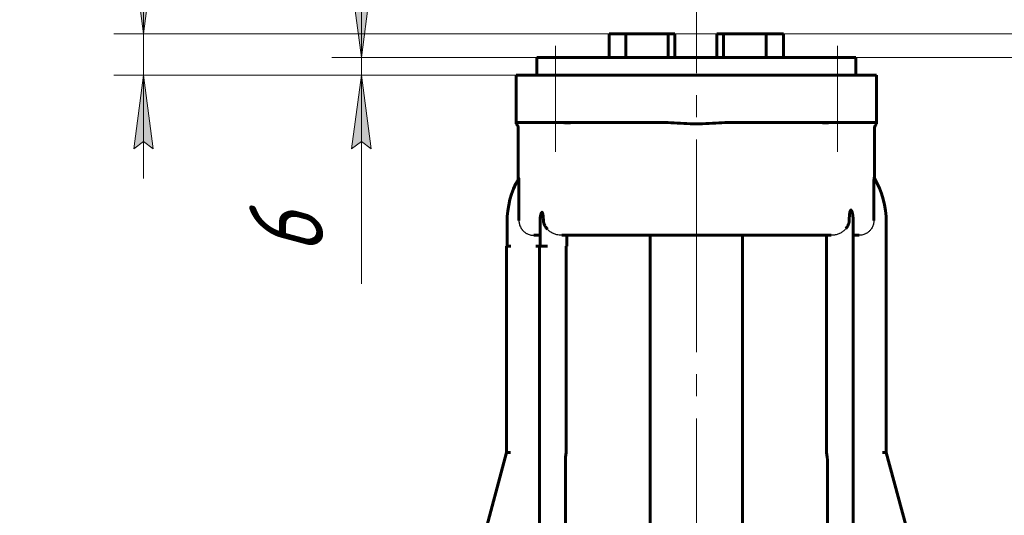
# Model space of a CAD drawing. Header units: millimetres. Extents: x 0 to 596, y -3 to 420.
# Tile 8 of 21: x 165 to 232, y 334 to 367. Entities that reach past the tile are written whole.
import ezdxf

# ---------------------------------------------------------------- set-up
doc = ezdxf.new("R2010")
doc.units = ezdxf.units.MM
for name, pattern in [('K5LT-1', [0]), ('K5LT_AXLED', [12, 7.5, -1.5, 1.5, -1.5]), ('K5LT_BASIC', [0]), ('K5LT_DASHED', [6, 4, -2]), ('K5LT_THIN', [0])]:
    doc.linetypes.add(name, pattern=pattern)
doc.layers.add('Системный слой', color=7, linetype='Continuous')
doc.layers.add('Системный слой (1)', color=7, linetype='Continuous', true_color=0x6c6c6c)
doc.styles.add('KDIMTEXTSTYLE', font='txt', dxfattribs={"width": 0.96, "oblique": 15, "height": 5})
doc.styles.add('KTEXTSTYLE', font='txt', dxfattribs={"width": 0.96, "height": 5})
doc.dimstyles.new('KDIMSTYLE (0.20)', dxfattribs={"dimtxt": 5, "dimasz": 1, "dimexe": 2, "dimexo": 0, "dimgap": 1, "dimtad": 1, "dimlfac": 5, "dimtxsty": 'KDIMTEXTSTYLE', "dimsah": 1, "dimcen": 0, "dimdle": 1, "dimadec": 0, "dimazin": 0, "dimtfac": 0.667, "dimtmove": 0, "dimatfit": 3, "dimfxl": 1, "dimtvp": 1, "dimtolj": 1, "dimtzin": 0, "dimarcsym": 0})

# ---------------------------------------------------------------- blocks, each defined once
blk = doc.blocks.new('U49')
at = {"layer": 'Системный слой (1)', "color": 143, "linetype": 'K5LT_BASIC', "lineweight": 60, "true_color": 0x33acca}
for p, q in [((200.061, 364.798), (210.861, 364.798)), ((210.861, 364.798), (221.661, 364.798))]:
    blk.add_line(p, q, dxfattribs=at)
blk = doc.blocks.new('D3')
at = {"layer": 'Системный слой (1)'}
for points in [[(245.881, 366.398), (246.539, 371.398), (245.881, 370.898), (245.222, 371.398)], [(246.539, 359.798), (245.881, 364.798), (245.222, 359.798), (245.881, 360.298)]]:
    blk.add_hatch(color=7, dxfattribs=at).paths.add_polyline_path(points)
at = {"layer": 'Системный слой (1)', "color": 7, "linetype": 'K5LT_THIN', "lineweight": 18, "true_color": 0xffffff}
for p, q in [((245.881, 366.398), (245.881, 373.398)), ((245.881, 370.898), (245.222, 371.398)), ((245.222, 371.398), (245.881, 366.398)), ((245.881, 366.398), (246.539, 371.398)), ((246.539, 371.398), (245.881, 370.898)), ((216.761, 366.398), (247.881, 366.398)), ((245.881, 364.798), (245.881, 366.398)), ((216.761, 364.798), (247.881, 364.798)), ((245.881, 364.798), (245.222, 359.798)), ((246.539, 359.798), (245.881, 364.798)), ((245.881, 364.798), (245.881, 357.798)), ((245.881, 364.798), (245.881, 359.798)), ((245.222, 359.798), (245.881, 360.298)), ((245.881, 360.298), (246.539, 359.798)), ((245.881, 359.79), (245.881, 340.873))]:
    blk.add_line(p, q, dxfattribs=at)
blk.add_wipeout([(244.881, 342.873), (237.499, 342.873), (237.499, 357.194), (244.881, 357.194)]).dxf.layer = 'Системный слой (1)'
at = {"layer": 'Системный слой (1)', "color": 7, "insert": (238.293, 342.873), "char_height": 5, "attachment_point": 1, "rotation": 90, "style": 'KTEXTSTYLE'}
blk.add_mtext('\\fArial|b0|c204|p34;\\H5.0;\\W1.000;\\Q15;\\fGOST Type AU|b0|i0|c204|p34;\\Q15;\\W0.960;8 min', dxfattribs=at)
blk = doc.blocks.new('KDIMARROW_01')
at = {"layer": 'Системный слой'}
blk.add_hatch(color=0, dxfattribs=at).paths.add_polyline_path([(-5, -0.658), (0, 0), (-5, 0.658), (-4.5, 0)])
at = {"layer": 'Системный слой', "color": 0, "linetype": 'K5LT_THIN', "lineweight": 18}
for p, q in [((-4.5, 0), (-5, 0.658)), ((-5, 0.658), (0, 0)), ((0, 0), (-5, -0.658)), ((-5, -0.658), (-4.5, 0))]:
    blk.add_line(p, q, dxfattribs=at)
at = {"layer": 'Системный слой (1)', "color": 0, "linetype": 'K5LT_THIN', "lineweight": 18}
blk.add_line((405.76, 212.998), (405.56, 212.998), dxfattribs=at)
blk = doc.blocks.new('D4')
at = {"layer": 'Системный слой (1)'}
for points in [[(173.42, 366.398), (174.078, 371.398), (173.42, 370.898), (172.761, 371.398)], [(174.078, 358.598), (173.42, 363.598), (172.761, 358.598), (173.42, 359.098)]]:
    blk.add_hatch(color=7, dxfattribs=at).paths.add_polyline_path(points)
at = {"layer": 'Системный слой (1)', "color": 7, "linetype": 'K5LT_THIN', "lineweight": 18, "true_color": 0xffffff}
for p, q in [((173.42, 371.41), (173.42, 382.39)), ((173.42, 366.398), (173.42, 373.398)), ((173.42, 370.898), (172.761, 371.398)), ((172.761, 371.398), (173.42, 366.398)), ((173.42, 366.398), (174.078, 371.398)), ((174.078, 371.398), (173.42, 370.898)), ((173.42, 366.398), (173.42, 371.398)), ((206.088, 366.398), (171.42, 366.398)), ((173.42, 363.598), (173.42, 366.398)), ((201.261, 363.598), (171.42, 363.598)), ((173.42, 363.598), (172.761, 358.598)), ((174.078, 358.598), (173.42, 363.598)), ((173.42, 363.598), (173.42, 356.598)), ((172.761, 358.598), (173.42, 359.098)), ((173.42, 359.098), (174.078, 358.598))]:
    blk.add_line(p, q, dxfattribs=at)
blk.add_wipeout([(172.42, 373.41), (165.038, 373.41), (165.038, 380.111), (172.42, 380.111)]).dxf.layer = 'Системный слой (1)'
at = {"layer": 'Системный слой (1)', "color": 7, "insert": (165.832, 373.41), "char_height": 5, "attachment_point": 1, "rotation": 90, "style": 'KTEXTSTYLE'}
blk.add_mtext('\\fArial|b0|c204|p34;\\H5.0;\\W1.000;\\Q15;\\fGOST Type AU|b0|i0|c204|p34;\\Q15;\\W0.960;14', dxfattribs=at)
blk = doc.blocks.new('D5')
at = {"layer": 'Системный слой (1)'}
for points in [[(188.172, 364.798), (188.83, 369.798), (188.172, 369.298), (187.513, 369.798)], [(188.83, 358.598), (188.172, 363.598), (187.513, 358.598), (188.172, 359.098)]]:
    blk.add_hatch(color=7, dxfattribs=at).paths.add_polyline_path(points)
at = {"layer": 'Системный слой (1)', "color": 7, "linetype": 'K5LT_THIN', "lineweight": 18, "true_color": 0xffffff}
for p, q in [((188.172, 364.798), (188.172, 371.798)), ((188.172, 369.298), (187.513, 369.798)), ((187.513, 369.798), (188.172, 364.798)), ((188.172, 364.798), (188.83, 369.798)), ((188.83, 369.798), (188.172, 369.298)), ((200.061, 364.798), (186.172, 364.798)), ((188.172, 363.598), (188.172, 364.798)), ((201.261, 363.598), (186.172, 363.598)), ((188.172, 363.598), (187.513, 358.598)), ((188.83, 358.598), (188.172, 363.598)), ((188.172, 363.598), (188.172, 356.598)), ((188.172, 363.598), (188.172, 358.594)), ((187.513, 358.598), (188.172, 359.098)), ((188.172, 359.098), (188.83, 358.598)), ((188.172, 358.594), (188.172, 349.467))]:
    blk.add_line(p, q, dxfattribs=at)
blk.add_wipeout([(187.172, 351.467), (179.79, 351.467), (179.79, 356.389), (187.172, 356.389)]).dxf.layer = 'Системный слой (1)'
at = {"layer": 'Системный слой (1)', "color": 7, "insert": (180.584, 351.467), "char_height": 5, "attachment_point": 1, "rotation": 90, "style": 'KTEXTSTYLE'}
blk.add_mtext('\\fArial|b0|c204|p34;\\H5.0;\\W1.000;\\Q15;\\fGOST Type AU|b0|i0|c204|p34;\\Q15;\\W0.960;6', dxfattribs=at)

msp = doc.modelspace()

# ---------------------------------------------------------------- linework, layer by layer
at = {"layer": 'Системный слой (1)', "color": 30, "linetype": 'K5LT_AXLED', "lineweight": 18, "true_color": 0xff8000}
for p, q in [((210.8609, 351.7483), (210.8609, 368.3983)), ((201.315, 358.3983), (201.315, 365.5983)), ((220.4068, 358.3983), (220.4068, 365.5983)), ((210.8609, 308.8344), (210.8609, 354.7483))]:
    msp.add_line(p, q, dxfattribs=at)
at = {"layer": 'Системный слой (1)', "color": 143, "linetype": 'K5LT_BASIC', "lineweight": 60, "true_color": 0x33acca}
for p, q in [((204.9618, 366.3983), (206.0877, 366.3983)), ((204.9618, 364.7983), (204.9618, 366.3983)), ((206.0877, 364.7983), (206.0877, 366.3983)), ((206.0877, 366.3983), (208.94, 366.3983)), ((208.94, 366.3983), (209.3958, 366.3983)), ((208.94, 364.7983), (208.94, 366.3983)), ((209.3958, 364.7983), (209.3958, 366.3983)), ((212.2515, 366.3983), (212.6841, 366.3983)), ((212.2515, 364.7983), (212.2515, 366.3983)), ((212.6841, 366.3983), (215.5728, 366.3983)), ((212.6841, 364.7983), (212.6841, 366.3983)), ((215.5728, 366.3983), (216.7609, 366.3983)), ((215.5728, 364.7983), (215.5728, 366.3983)), ((216.7609, 364.7983), (216.7609, 366.3983)), ((200.0609, 363.5983), (200.0609, 364.7983)), ((221.6609, 363.5983), (221.6609, 364.7983)), ((198.6609, 360.3983), (198.6609, 363.5983)), ((201.2609, 363.5983), (198.6609, 363.5983)), ((201.2609, 363.5983), (220.4609, 363.5983)), ((223.0609, 363.5983), (220.4609, 363.5983)), ((223.0609, 360.3983), (223.0609, 363.5983)), ((198.6609, 360.3983), (198.6609, 360.303)), ((201.2609, 360.3983), (198.6609, 360.3983)), ((201.2609, 360.3983), (208.3326, 360.3983)), ((213.3892, 360.3983), (220.4609, 360.3983)), ((223.0609, 360.3983), (220.4609, 360.3983)), ((223.0609, 360.3983), (223.0609, 360.303)), ((198.8017, 356.5682), (198.8017, 359.9983)), ((222.9201, 356.6231), (222.9201, 359.9983)), ((198.8432, 353.7483), (198.8432, 356.0827)), ((222.8786, 353.7483), (222.8786, 356.1477)), ((198.0345, 353.6217), (198.0345, 352.0217)), ((200.27, 353.6216), (200.27, 353.6217)), ((200.27, 353.6216), (200.27, 352.0217)), ((221.4829, 316.6233), (221.4829, 353.6217)), ((223.7183, 353.6217), (223.7183, 338.0217)), ((199.847, 352.7483), (200.27, 352.7483)), ((201.7371, 352.7483), (219.9847, 352.7483)), ((202.0764, 352.7483), (202.0764, 352.0217)), ((207.7359, 319.7483), (207.7359, 352.7483)), ((213.9859, 319.7483), (213.9859, 352.7483)), ((219.6764, 352.7483), (219.6764, 338.0217)), ((221.4829, 352.7483), (221.8748, 352.7483)), ((198.0035, 352.0217), (198.0035, 338.0217)), ((198.2624, 352.0217), (198.0035, 352.0217)), ((198.2934, 352.0217), (198.2624, 352.0217)), ((200.2389, 352.0217), (199.9889, 352.0217)), ((200.2389, 352.0217), (200.2389, 316.6233)), ((200.7389, 352.0217), (200.2389, 352.0217)), ((200.77, 352.0217), (200.7389, 352.0217)), ((202.0454, 352.0217), (202.0454, 338.0217)), ((202.0764, 352.0217), (202.0454, 352.0217)), ((198.0035, 338.0217), (192.1109, 316.1233)), ((198.2624, 338.0217), (198.0035, 338.0217)), ((223.4594, 338.0217), (223.7183, 338.0217)), ((229.6109, 316.1233), (223.7183, 338.0217)), ((201.9889, 316.1233), (201.9889, 337.3733)), ((219.7329, 337.3733), (219.7329, 316.1233))]:
    msp.add_line(p, q, dxfattribs=at)
at = {"layer": 'Системный слой (1)', "color": 7, "linetype": 'K5LT_DASHED', "lineweight": 18, "true_color": 0xffffff}
msp.add_line((212.2515, 366.3983), (209.3958, 366.3983), dxfattribs=at)
at = {"layer": 'Системный слой (1)', "color": 143, "linetype": 'K5LT_BASIC', "lineweight": 60, "true_color": 0x33acca}
for centre, radius, start, end in [((198.4017, 359.9983), 0.4, 0, 49.604845), ((223.3201, 359.9983), 0.4, 130.395144, 180), ((204.0764, 353.6217), 6.0419, 150.361983, 180), ((217.6764, 353.6217), 6.0419, 0, 30.228645), ((217.6764, 353.6217), 3.8065, 0, 6.150683), ((205.7389, 337.3733), 3.75, 170.043021, 180), ((215.9829, 337.3733), 3.75, 0, 9.956979)]:
    msp.add_arc(centre, radius, start, end, dxfattribs=at)
for points, knots in [([(202.4659, 360.3983), (202.4437, 360.3983), (202.4133, 360.3921), (202.3326, 360.3777), (202.279, 360.3689), (202.2008, 360.3658), (202.1921, 360.3656), (202.1793, 360.3654), (202.1752, 360.3653), (202.168, 360.3653), (202.1648, 360.3653), (202.1583, 360.3653), (202.1548, 360.3653), (202.146, 360.3654), (202.1406, 360.3655), (202.1182, 360.3659), (202.1009, 360.3666), (202.0557, 360.369), (202.0274, 360.3712), (201.919, 360.3807), (201.8346, 360.3907), (201.7153, 360.3973), (201.6847, 360.3983), (201.6546, 360.3983)], [0.35415365, 0.35415365, 0.35415365, 0.35415365, 0.44147729, 0.44147729, 0.53267253, 0.53267253, 0.54389316, 0.54389316, 0.549057, 0.549057, 0.55304614, 0.55304614, 0.55734626, 0.55734626, 0.56412376, 0.56412376, 0.58527692, 0.58527692, 0.61811836, 0.61811836, 0.70765958, 0.70765958, 0.7391016, 0.7391016, 0.7391016, 0.7391016]), ([(213.3892, 360.3983), (213.1375, 360.3983), (212.8356, 360.3867), (212.315, 360.3599), (212.019, 360.341), (211.4268, 360.3119), (211.1305, 360.303), (210.5913, 360.303), (210.295, 360.3119), (209.7028, 360.341), (209.4068, 360.3599), (208.8862, 360.3867), (208.5843, 360.3983), (208.3326, 360.3983)], [-5.1428902, -5.1428902, -5.1428902, -5.1428902, -4.7653207, -4.7653207, -4.3609052, -4.3609052, -3.9564897, -3.9564897, -3.5520743, -3.5520743, -3.1476588, -3.1476588, -2.7700893, -2.7700893, -2.7700893, -2.7700893]), ([(220.0672, 360.3983), (219.9919, 360.3983), (219.9163, 360.3921), (219.7649, 360.3777), (219.6847, 360.3689), (219.5972, 360.3658), (219.5878, 360.3656), (219.5744, 360.3654), (219.5702, 360.3653), (219.5628, 360.3653), (219.5596, 360.3653), (219.5531, 360.3653), (219.5497, 360.3653), (219.5412, 360.3654), (219.536, 360.3655), (219.515, 360.3659), (219.4997, 360.3666), (219.4621, 360.369), (219.4406, 360.3712), (219.3655, 360.3807), (219.3211, 360.3907), (219.2751, 360.3973), (219.2648, 360.3983), (219.2559, 360.3983)], [0.35415365, 0.35415365, 0.35415365, 0.35415365, 0.44147729, 0.44147729, 0.53267253, 0.53267253, 0.54389316, 0.54389316, 0.549057, 0.549057, 0.55304614, 0.55304614, 0.55734626, 0.55734626, 0.56412376, 0.56412376, 0.58527692, 0.58527692, 0.61811836, 0.61811836, 0.70765958, 0.70765958, 0.7391016, 0.7391016, 0.7391016, 0.7391016]), ([(198.825, 356.6096), (198.8256, 356.6105), (198.8263, 356.6105), (198.8273, 356.6082), (198.8281, 356.6056), (198.8289, 356.6014), (198.8299, 356.5943), (198.831, 356.5851), (198.8321, 356.5727), (198.8334, 356.5555), (198.8347, 356.5337), (198.8362, 356.5053), (198.8373, 356.4772), (198.8388, 356.4359), (198.8398, 356.3996), (198.841, 356.3433), (198.8418, 356.2956), (198.8427, 356.2233), (198.8431, 356.1573), (198.8432, 356.1036), (198.8432, 356.0827)], [0, 0, 0, 0, 0.8486383, 1.2293736, 1.5089053, 1.9629071, 2.566167, 3.1629338, 3.6764605, 4.5787102, 5.6149873, 6.4458239, 7.9582593, 8.7514991, 10.9043591, 11.7451303, 14.50579, 15.7035752, 18.9240635, 21, 21, 21, 21]), ([(222.8786, 356.1477), (222.8786, 356.1805), (222.8787, 356.2247), (222.8792, 356.2965), (222.8799, 356.3514), (222.8811, 356.4195), (222.8824, 356.4709), (222.8838, 356.514), (222.885, 356.548), (222.8862, 356.5732), (222.8876, 356.5981), (222.8886, 356.6133), (222.8902, 356.6337), (222.8916, 356.6474), (222.8932, 356.6574), (222.8945, 356.6628), (222.8957, 356.6647), (222.8965, 356.664), (222.8968, 356.6635)], [0, 0, 0, 0, 2.984783, 3.9896463, 6.5174367, 8.0005671, 10.3039709, 11.3730578, 12.2316865, 13.7286066, 14.0527914, 15.0511391, 15.5696699, 16.7988882, 17.2611657, 17.8690353, 18.6000974, 19, 19, 19, 19]), ([(200.2725, 353.7483), (200.2736, 353.7791), (200.2767, 353.8399), (200.2832, 353.9223), (200.291, 353.9932), (200.2983, 354.0467), (200.3065, 354.0959), (200.3143, 354.1352), (200.3225, 354.1701), (200.3283, 354.1918), (200.3348, 354.2135), (200.3416, 354.2337), (200.3493, 354.2528), (200.3569, 354.2687), (200.3635, 354.2804), (200.3718, 354.2919), (200.3792, 354.2997), (200.3864, 354.3044), (200.3915, 354.3064), (200.3957, 354.3072), (200.4002, 354.3072), (200.4058, 354.3058), (200.411, 354.303), (200.4167, 354.2984), (200.4229, 354.2913), (200.4301, 354.28), (200.4375, 354.2649), (200.444, 354.2478), (200.4499, 354.2295), (200.4552, 354.21), (200.4604, 354.1875), (200.4657, 354.1608), (200.4702, 354.1347), (200.4749, 354.103), (200.4799, 354.064), (200.4853, 354.0108), (200.4903, 353.9478), (200.4945, 353.8771), (200.4972, 353.8097), (200.4984, 353.7662), (200.4988, 353.7483)], [0, 0, 0, 0, 2.9882451, 5.8697202, 7.9690914, 9.9583671, 11.209401, 12.9688127, 14.012573, 14.9344821, 15.3459804, 16.4499837, 17.2834994, 17.7191862, 18.5804858, 18.9839822, 19.6711842, 20.1889522, 20.4667994, 20.6734937, 20.991733, 21.3375457, 21.7281905, 22.0294008, 22.5394961, 23.0953455, 23.7800696, 24.5539494, 25.1472911, 25.8525158, 26.6843004, 27.5180064, 28.6065058, 29.321884, 30.686076, 32.465402, 34.528652, 36.7950293, 39.2681033, 41, 41, 41, 41]), ([(221.2066, 353.7483), (221.2073, 353.7925), (221.2091, 353.8685), (221.2128, 353.9551), (221.2162, 354.0161), (221.2193, 354.0639), (221.2236, 354.1185), (221.2286, 354.1688), (221.2341, 354.215), (221.2401, 354.2568), (221.2464, 354.2936), (221.2528, 354.3247), (221.2591, 354.3507), (221.265, 354.3718), (221.2718, 354.3923), (221.2811, 354.4154), (221.2931, 354.4368), (221.3052, 354.4495), (221.3154, 354.4556), (221.3251, 354.4577), (221.3356, 354.4554), (221.3464, 354.449), (221.3551, 354.4402), (221.3636, 354.4291), (221.3705, 354.4183), (221.3772, 354.4057), (221.3844, 354.3907), (221.3919, 354.3726), (221.4002, 354.3492), (221.4088, 354.322), (221.4174, 354.2904), (221.4272, 354.249), (221.4353, 354.2087), (221.4453, 354.1516), (221.4535, 354.0947), (221.459, 354.0478), (221.461, 354.0296)], [0, 0, 0, 0, 3.7355807, 6.3533894, 7.1890168, 8.8262363, 10.3619436, 11.7926643, 13.1007509, 14.3168649, 15.3925176, 16.3333712, 17.1174943, 17.7952839, 18.3435018, 19.1544826, 20.254276, 20.9896158, 21.4216568, 22.0202019, 22.6177162, 23.1859504, 23.9087296, 24.254973, 24.8895223, 25.3821207, 25.8116537, 26.6278517, 27.3584591, 28.2222914, 29.3335902, 30.3743193, 32.0598283, 32.9769518, 35.4290732, 37, 37, 37, 37]), ([(200.2725, 353.7483), (200.2716, 353.7222), (200.2704, 353.6797), (200.27, 353.638), (200.27, 353.6217)], [0, 0, 0, 0, 3.0459005, 5, 5, 5, 5]), ([(200.4988, 353.7483), (200.4994, 353.7221), (200.5033, 353.6797), (200.5113, 353.6379), (200.515, 353.6217)], [0, 0, 0, 0, 3.0469306, 5, 5, 5, 5]), ([(200.77, 353.1625), (200.7428, 353.1945), (200.7016, 353.2468), (200.6567, 353.312), (200.6246, 353.3629), (200.5986, 353.4082), (200.5687, 353.4672), (200.5418, 353.5297), (200.524, 353.585), (200.5165, 353.6153), (200.515, 353.6217)], [0, 0, 0, 0, 2.5809198, 4.1064697, 4.9158271, 6.3218996, 7.370437, 9.0608209, 10.5881232, 11, 11, 11, 11]), ([(221.1925, 353.6217), (221.1874, 353.5969), (221.1767, 353.5567), (221.1583, 353.5042), (221.1396, 353.4586), (221.116, 353.4085), (221.0861, 353.3534), (221.0426, 353.2824), (221.0071, 353.2325), (220.9829, 353.201)], [0, 0, 0, 0, 1.6040516, 2.6291128, 3.5319354, 4.7371471, 6.1452722, 7.4973755, 10, 10, 10, 10]), ([(221.2066, 353.7483), (221.2062, 353.7197), (221.2027, 353.6774), (221.1953, 353.6355), (221.1925, 353.6217)], [0, 0, 0, 0, 3.3463081, 5, 5, 5, 5])]:
    msp.add_open_spline(points, degree=3, knots=knots, dxfattribs=at)
at = {"layer": 'Системный слой (1)', "color": 7, "linetype": 'K5LT-1'}
for points, knots in [([(198.8432, 353.7483), (198.8432, 353.7066), (198.8485, 353.6231), (198.872, 353.4998), (198.9107, 353.3805), (198.9642, 353.2669), (199.0199, 353.179), (199.0776, 353.1044), (199.1339, 353.0424), (199.2038, 352.9787), (199.2787, 352.9222), (199.35, 352.8783), (199.4339, 352.8352), (199.5316, 352.7962), (199.6533, 352.7644), (199.7593, 352.7505), (199.824, 352.7483), (199.847, 352.7483)], [0, 0, 0, 0, 1.0344351, 2.0689768, 3.1035184, 4.1380601, 5.1723985, 5.6786722, 6.472344, 7.2462101, 8.0200761, 8.7939422, 9.3200218, 10.3571383, 11.3942549, 12.4310011, 13, 13, 13, 13]), ([(222.8786, 353.7483), (222.8786, 353.7066), (222.8733, 353.6231), (222.8498, 353.4998), (222.811, 353.3805), (222.7576, 353.2669), (222.7019, 353.179), (222.6442, 353.1044), (222.5879, 353.0424), (222.518, 352.9787), (222.4431, 352.9222), (222.3718, 352.8783), (222.2878, 352.8352), (222.1902, 352.7962), (222.0685, 352.7644), (221.9625, 352.7505), (221.8978, 352.7483), (221.8748, 352.7483)], [0, 0, 0, 0, 1.0344351, 2.0689768, 3.1035184, 4.1380601, 5.1723985, 5.6786722, 6.472344, 7.2462101, 8.0200761, 8.7939422, 9.3200218, 10.3571383, 11.3942549, 12.4310011, 13, 13, 13, 13]), ([(201.7371, 352.7483), (201.7089, 352.7483), (201.6524, 352.7499), (201.541, 352.7597), (201.4179, 352.7814), (201.2857, 352.8194), (201.1716, 352.864), (201.0637, 352.9187), (200.9633, 352.9829), (200.8715, 353.056), (200.8089, 353.1179), (200.7767, 353.1546), (200.77, 353.1625)], [0, 0, 0, 0, 0.7860504, 1.5721007, 3.1101602, 4.2590857, 5.3952434, 6.5163133, 7.6206243, 8.7072161, 9.7758814, 10.066411, 10.066411, 10.066411, 10.066411]), ([(220.9829, 353.201), (220.9644, 353.1769), (220.9222, 353.1269), (220.848, 353.0543), (220.7605, 352.9845), (220.6603, 352.92), (220.5525, 352.865), (220.438, 352.8201), (220.3224, 352.7866), (220.2063, 352.7637), (220.0936, 352.751), (220.0201, 352.7483), (219.9847, 352.7483)], [0, 0, 0, 0, 0.8453628, 1.8176139, 2.8862792, 3.9549444, 5.1295865, 6.2506564, 7.3717263, 8.4777084, 9.5407471, 10.5248299, 10.5248299, 10.5248299, 10.5248299])]:
    msp.add_open_spline(points, degree=3, knots=knots, dxfattribs=at)

# ---------------------------------------------------------------- block references
at = {"layer": 'Системный слой (1)'}
msp.add_blockref('U49', (0, 0), dxfattribs=at)

# ---------------------------------------------------------------- next in the draw order: dimensions: what is measured, and where the dimension line sits
at = {"layer": 'Системный слой (1)', "color": 7}
for base, p1, p2, override, picture, middle in [((173.4196, 363.5983), (206.0877, 366.3983), (201.2609, 363.5983), {"dimexo": 0, "dimtoh": 1, "dimpost": '\\fGOST Type AU|b0|c204|p34;\\H5.0;\\W0.960;\\Q15;<>', "dimblk1": 'KDIMARROW_01', "dimblk2": 'KDIMARROW_01', "dimse1": 0, "dimse2": 0, "dimclrt": 7, "dimtol": 1, "dimtp": 0, "dimtm": 0, "dimtdec": 5, "dimtmove": 1, "dimtolj": 1}, 'D4', (173.4196, 376.9)), ((245.8807, 364.7983), (216.7609, 366.3983), (216.7609, 364.7983), {"dimexo": 0, "dimtoh": 1, "dimpost": '\\fGOST Type AU|b0|c204|p34;\\H5.0;\\W0.960;\\Q15;<>\\fGOST Type AU|b0|c204|p34;\\H5.0;\\W0.960;\\Q15;\\fGOST Type AU|b0|i0|c204|p34;\\Q15; min', "dimblk1": 'KDIMARROW_01', "dimblk2": 'KDIMARROW_01', "dimse1": 0, "dimse2": 0, "dimclrt": 7, "dimtol": 1, "dimtp": 0, "dimtm": 0, "dimtdec": 5, "dimtmove": 1, "dimtolj": 1}, 'D3', (245.8807, 350.3319))]:
    dim = msp.add_linear_dim(base=base, p1=p1, p2=p2, angle=90, dimstyle='KDIMSTYLE (0.20)', override=override, dxfattribs=at)
    dim.commit()
    dim.dimension.update_dxf_attribs({"geometry": picture, "text_midpoint": middle, "dimtype": 160})

# ---------------------------------------------------------------- next in the draw order: dimensions: what is measured, and where the dimension line sits
dim = msp.add_linear_dim(base=(188.1715, 363.5983), p1=(200.0609, 364.7983), p2=(201.2609, 363.5983), angle=90, dimstyle='KDIMSTYLE (0.20)', override={"dimexo": 0, "dimtoh": 1, "dimpost": '\\fGOST Type AU|b0|c204|p34;\\H5.0;\\W0.960;\\Q15;<>', "dimblk1": 'KDIMARROW_01', "dimblk2": 'KDIMARROW_01', "dimse1": 0, "dimse2": 0, "dimclrt": 7, "dimtol": 1, "dimtp": 0, "dimtm": 0, "dimtdec": 5, "dimtmove": 1, "dimtolj": 1}, dxfattribs=at)
dim.commit()
dim.dimension.update_dxf_attribs({"geometry": 'D5', "text_midpoint": (188.1715, 354.0307), "dimtype": 160})

doc.saveas('drawing.dxf')
